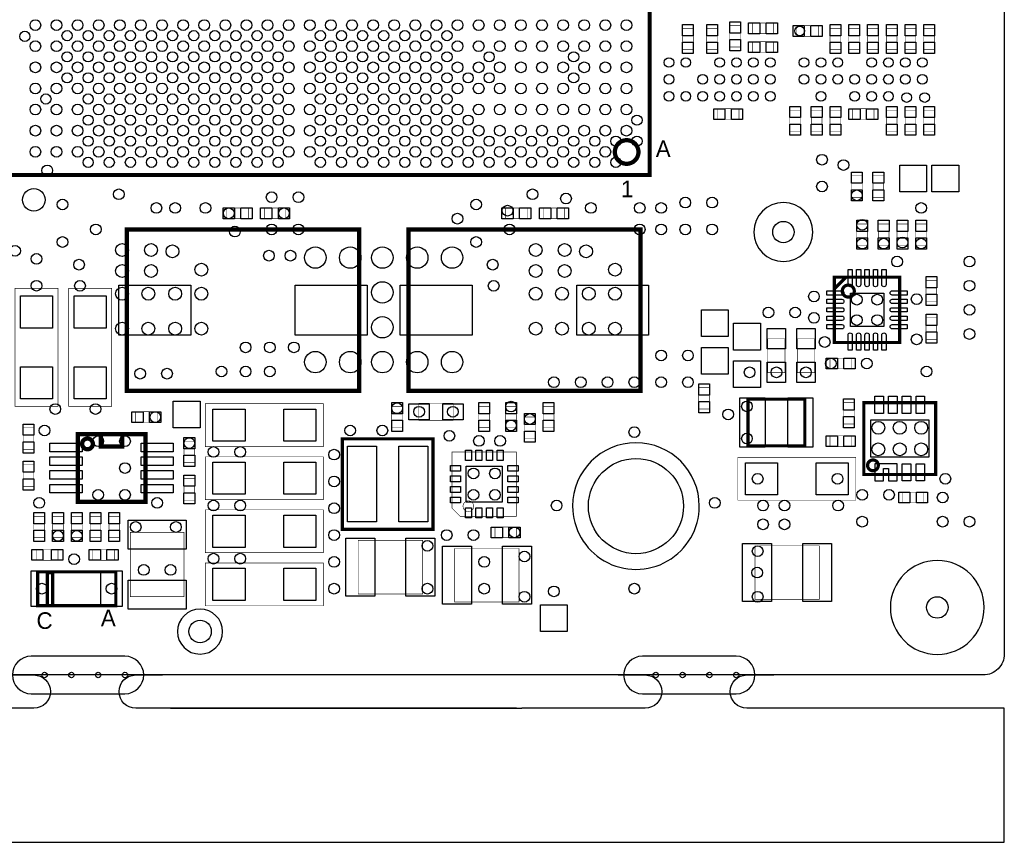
# Model space of a CAD drawing. Extents: x -127 to 3470, y -2628 to 437.
# Tile 3 of 5: x 1634 to 3470, y -2628 to -1094. Entities that reach past the tile are written whole.
import ezdxf

# ---------------------------------------------------------------- set-up
doc = ezdxf.new("R2010")
doc.units = 0
for name, color, linetype in [('BG_OUTLINE', 2, 'CONTINUOUS'), ('BG_WASTE_STRIPS', 1, 'CONTINUOUS'), ('PG_ASSEMBLY_TOP', 3, 'CONTINUOUS'), ('PIN_TOP', 4, 'CONTINUOUS'), ('RKO_ALL', 5, 'CONTINUOUS'), ('VC_TOP', 6, 'CONTINUOUS')]:
    doc.layers.add(name, color=color, linetype=linetype)

msp = doc.modelspace()

# ---------------------------------------------------------------- linework, layer by layer
at = {"layer": 'BG_OUTLINE'}
msp.add_lwpolyline([(3470, 85.63), (3470, -2276.57, -0.414237), (3430.63, -2315.94), (1540.87, -2315.94, -0.414256), (1501.5, -2276.57), (1501.5, -2020.67, 0.414197), (1462.13, -1981.3), (241.65, -1981.3, -0.414191), (202.28, -1941.93), (202.28, -1567.91, 0.414213), (162.91, -1528.54), (-85.12, -1528.54, -0.41422), (-124.49, -1489.17), (-124.49, 85.63, -0.414203), (-85.12, 125), (3430.63, 125, -0.414212)], format="xyb", close=True, dxfattribs=at)
at = {"layer": 'BG_WASTE_STRIPS'}
for points in [[(-87, -1528.54, -1), (-87, -1590.54), (-87.49, -1590.54, 0.414214), (-124.49, -1627.54), (-124.49, -2627.94), (3470, -2627.94), (3470, -2377.94)], [(1610, -2315.94), (1660, -2315.94, -1), (1660, -2377.94), (1595, -2377.94)], [(2560, -2377.94), (1850, -2377.94, -1), (1850, -2315.94), (1900, -2315.94)], [(2750, -2315.94), (2800, -2315.94, -1), (2800, -2377.94), (2570, -2377.94)], [(3470, -2377.94), (2990, -2377.94, -1), (2990, -2315.94), (3040, -2315.94)]]:
    msp.add_lwpolyline(points, format="xyb", dxfattribs=at)
for points in [[(2570, -2315.94), (2520, -2315.94)], [(1915, -2377.94), (2570, -2377.94)]]:
    msp.add_lwpolyline(points, dxfattribs=at)
at = {"layer": 'PG_ASSEMBLY_TOP'}
for points, const_width in [([(2808.543, -76.457), (1501.457, -76.457), (1501.457, -1383.543), (2808.543, -1383.543)], 8), ([(3040, -1100), (3040, -1120), (3000, -1120), (3000, -1100)], 1), ([(2890, -1150), (2870, -1150), (2870, -1110), (2890, -1110)], 1), ([(2935, -1150), (2915, -1150), (2915, -1110), (2935, -1110)], 1), ([(2958, -1105), (2978, -1105), (2978, -1145), (2958, -1145)], 1), ([(3123, -1105), (3123, -1125), (3083, -1125), (3083, -1105)], 1), ([(3165, -1150), (3145, -1150), (3145, -1110), (3165, -1110)], 1), ([(3200, -1150), (3180, -1150), (3180, -1110), (3200, -1110)], 1), ([(3235, -1150), (3215, -1150), (3215, -1110), (3235, -1110)], 1), ([(3270, -1150), (3250, -1150), (3250, -1110), (3270, -1110)], 1), ([(3305, -1150), (3285, -1150), (3285, -1110), (3305, -1110)], 1), ([(3340, -1150), (3320, -1150), (3320, -1110), (3340, -1110)], 1), ([(3040, -1135), (3040, -1155), (3000, -1155), (3000, -1135)], 1), ([(2935, -1280), (2935, -1260), (2975, -1260), (2975, -1280)], 1), ([(3070, -1262.536), (3090, -1262.536), (3090, -1302.536), (3070, -1302.536)], 1), ([(3110, -1262.536), (3130, -1262.536), (3130, -1302.536), (3110, -1302.536)], 1), ([(3165, -1302.536), (3145, -1302.536), (3145, -1262.536), (3165, -1262.536)], 1), ([(3227, -1260), (3227, -1280), (3187, -1280), (3187, -1260)], 1), ([(3250, -1262.536), (3270, -1262.536), (3270, -1302.536), (3250, -1302.536)], 1), ([(3285, -1262.536), (3305, -1262.536), (3305, -1302.536), (3285, -1302.536)], 1), ([(3320, -1262.536), (3340, -1262.536), (3340, -1302.536), (3320, -1302.536)], 1), ([(3205, -1425), (3185, -1425), (3185, -1385), (3205, -1385)], 1), ([(3245, -1425), (3225, -1425), (3225, -1385), (3245, -1385)], 1), ([(2060, -1445), (2060, -1465), (2020, -1465), (2020, -1445)], 1), ([(2090, -1465), (2090, -1445), (2130, -1445), (2130, -1465)], 1), ([(2580, -1445), (2580, -1465), (2540, -1465), (2540, -1445)], 1), ([(2610, -1465), (2610, -1445), (2650, -1445), (2650, -1465)], 1), ([(2266.5, -1786), (2266.5, -1485), (1833.5, -1485), (1833.5, -1786)], 8), ([(2358.5, -1485), (2358.5, -1786), (2791.5, -1786), (2791.5, -1485)], 8), ([(3215, -1515), (3195, -1515), (3195, -1475), (3215, -1475)], 1), ([(3235, -1475), (3255, -1475), (3255, -1515), (3235, -1515)], 1), ([(3270, -1475), (3290, -1475), (3290, -1515), (3270, -1515)], 1), ([(3305, -1475), (3325, -1475), (3325, -1515), (3305, -1515)], 1), ([(3153, -1696), (3275, -1696), (3275, -1574), (3153, -1574)], 6), ([(1625, -1595), (1705, -1595), (1705, -1815), (1625, -1815)], 1), ([(1725, -1595), (1805, -1595), (1805, -1815), (1725, -1815)], 1), ([(3324, -1580), (3344, -1580), (3344, -1620), (3324, -1620)], 1), ([(3324, -1650), (3344, -1650), (3344, -1690), (3324, -1690)], 1), ([(3029, -1689), (3061, -1689), (3061, -1752), (3029, -1752)], 1), ([(3084, -1689), (3116, -1689), (3116, -1752), (3084, -1752)], 1), ([(3185, -1725), (3185, -1745), (3145, -1745), (3145, -1725)], 1), ([(2920, -1820), (2900, -1820), (2900, -1780), (2920, -1780)], 1), ([(3098, -1888.5), (3098, -1801.5), (2992, -1801.5), (2992, -1888.5)], 6), ([(2200, -1810), (2200, -1890), (1980, -1890), (1980, -1810)], 1), ([(2327.5, -1815), (2347.5, -1815), (2347.5, -1855), (2327.5, -1855)], 1), ([(2378, -1841), (2378, -1809), (2442, -1809), (2442, -1841)], 1), ([(2490, -1814.9), (2510, -1814.9), (2510, -1854.9), (2490, -1854.9)], 1), ([(2560, -1855), (2540, -1855), (2540, -1815), (2560, -1815)], 1), ([(2610, -1815), (2630, -1815), (2630, -1855), (2610, -1855)], 1), ([(3190, -1848), (3170, -1848), (3170, -1808), (3190, -1808)], 1), ([(3342, -1942), (3342, -1808), (3208, -1808), (3208, -1942)], 6), ([(1850, -1845), (1850, -1825), (1890, -1825), (1890, -1845)], 1), ([(2595, -1875), (2575, -1875), (2575, -1835), (2595, -1835)], 1), ([(1640, -1855), (1660, -1855), (1660, -1895), (1640, -1895)], 1), ([(1742, -1993), (1868, -1993), (1868, -1867), (1742, -1867)], 8), ([(2404.5, -1875.5), (2235.5, -1875.5), (2235.5, -2044.5), (2404.5, -2044.5)], 6), ([(3185, -1870), (3185, -1890), (3145, -1890), (3145, -1870)], 1), ([(1940, -1880), (1960, -1880), (1960, -1920), (1940, -1920)], 1), ([(2200, -1909), (2200, -1989), (1980, -1989), (1980, -1909)], 1), ([(2454.96, -2020.04), (2560.04, -2020.04), (2560.04, -1899.96), (2439.96, -1899.96), (2439.96, -2005.04)], 1), ([(2973, -1990), (2973, -1910), (3193, -1910), (3193, -1990)], 1), ([(1660, -1964), (1640, -1964), (1640, -1924), (1660, -1924)], 1), ([(1960, -1990), (1940, -1990), (1940, -1950), (1960, -1950)], 1), ([(3280, -1995), (3280, -1975), (3320, -1975), (3320, -1995)], 1), ([(1680, -2060), (1660, -2060), (1660, -2020), (1680, -2020)], 1), ([(1695, -2020), (1715, -2020), (1715, -2060), (1695, -2060)], 1), ([(1730, -2020), (1750, -2020), (1750, -2060), (1730, -2060)], 1), ([(1785, -2060), (1765, -2060), (1765, -2020), (1785, -2020)], 1), ([(1800, -2020), (1820, -2020), (1820, -2060), (1800, -2060)], 1), ([(2200, -2008), (2200, -2088), (1980, -2088), (1980, -2008)], 1), ([(1940, -2170), (1840, -2170), (1840, -2050), (1940, -2050)], 1), ([(2520, -2060), (2520, -2040), (2560, -2040), (2560, -2060)], 1), ([(2265, -2165), (2265, -2065), (2385, -2065), (2385, -2165)], 1), ([(3125, -2075), (3125, -2175), (3005, -2175), (3005, -2075)], 1), ([(1705, -2082), (1665, -2082), (1665, -2102), (1705, -2102)], 1), ([(1810, -2082), (1810, -2102), (1770, -2102), (1770, -2082)], 1), ([(2445, -2180), (2445, -2080), (2565, -2080), (2565, -2180)], 1), ([(2200, -2107), (2200, -2187), (1980, -2187), (1980, -2107)], 1), ([(1667, -2186.5), (1813, -2186.5), (1813, -2123.5), (1667, -2123.5)], 6)]:
    msp.add_lwpolyline(points, close=True, dxfattribs=dict(at, const_width=const_width))
for points, const_width in [([(2787.638, -1340.63, 1), (2743.622, -1340.63, 1)], 7.992), ([(3190.181, -1600, 1), (3167.819, -1600, 1)], 6), ([(1770, -1885, 1), (1750, -1885, 1)], 8), ([(3235, -1925, 1), (3215, -1925, 1)], 6), ([(2480.474, -2001.21, 1), (2460.474, -2001.21, 1)], 1)]:
    msp.add_lwpolyline(points, format="xyb", close=True, dxfattribs=dict(at, const_width=const_width))
for points, const_width in [([(3154, -1595), (3174, -1575)], 6), ([(1785, -1870), (1785, -1890), (1825, -1890), (1825, -1870)], 8), ([(1685, -2185), (1685, -2125), (1695, -2125), (1695, -2185)], 6)]:
    msp.add_lwpolyline(points, dxfattribs=dict(at, const_width=const_width))
msp.add_lwpolyline([(1667, -2124), (1667, -2187), (1695, -2187), (1695, -2124)], close=True, dxfattribs=at)
at = {"layer": 'PIN_TOP'}
for points in [[(2958, -1119), (2958, -1098), (2978, -1098), (2978, -1119)], [(2993, -1100), (3014, -1100), (3014, -1120), (2993, -1120)], [(3026, -1100), (3047, -1100), (3047, -1120), (3026, -1120)], [(2890, -1103), (2890, -1124), (2870, -1124), (2870, -1103)], [(2935, -1103), (2935, -1124), (2915, -1124), (2915, -1103)], [(3076, -1105), (3097, -1105), (3097, -1125), (3076, -1125)], [(3109, -1105), (3130, -1105), (3130, -1125), (3109, -1125)], [(3165, -1103), (3165, -1124), (3145, -1124), (3145, -1103)], [(3200, -1103), (3200, -1124), (3180, -1124), (3180, -1103)], [(3235, -1103), (3235, -1124), (3215, -1124), (3215, -1103)], [(3270, -1103), (3270, -1124), (3250, -1124), (3250, -1103)], [(3305, -1103), (3305, -1124), (3285, -1124), (3285, -1103)], [(3340, -1103), (3340, -1124), (3320, -1124), (3320, -1103)], [(2890, -1136), (2890, -1157), (2870, -1157), (2870, -1136)], [(2935, -1136), (2935, -1157), (2915, -1157), (2915, -1136)], [(2958, -1152), (2958, -1131), (2978, -1131), (2978, -1152)], [(2993, -1135), (3014, -1135), (3014, -1155), (2993, -1155)], [(3026, -1135), (3047, -1135), (3047, -1155), (3026, -1155)], [(3165, -1136), (3165, -1157), (3145, -1157), (3145, -1136)], [(3200, -1136), (3200, -1157), (3180, -1157), (3180, -1136)], [(3235, -1136), (3235, -1157), (3215, -1157), (3215, -1136)], [(3270, -1136), (3270, -1157), (3250, -1157), (3250, -1136)], [(3305, -1136), (3305, -1157), (3285, -1157), (3285, -1136)], [(3340, -1136), (3340, -1157), (3320, -1157), (3320, -1136)], [(2949, -1280), (2928, -1280), (2928, -1260), (2949, -1260)], [(2982, -1280), (2961, -1280), (2961, -1260), (2982, -1260)], [(3070, -1276.536), (3070, -1255.536), (3090, -1255.536), (3090, -1276.536)], [(3110, -1276.536), (3110, -1255.536), (3130, -1255.536), (3130, -1276.536)], [(3165, -1255.536), (3165, -1276.536), (3145, -1276.536), (3145, -1255.536)], [(3180, -1260), (3201, -1260), (3201, -1280), (3180, -1280)], [(3213, -1260), (3234, -1260), (3234, -1280), (3213, -1280)], [(3250, -1276.536), (3250, -1255.536), (3270, -1255.536), (3270, -1276.536)], [(3285, -1276.536), (3285, -1255.536), (3305, -1255.536), (3305, -1276.536)], [(3320, -1276.536), (3320, -1255.536), (3340, -1255.536), (3340, -1276.536)], [(3070, -1309.536), (3070, -1288.536), (3090, -1288.536), (3090, -1309.536)], [(3110, -1309.536), (3110, -1288.536), (3130, -1288.536), (3130, -1309.536)], [(3165, -1288.536), (3165, -1309.536), (3145, -1309.536), (3145, -1288.536)], [(3250, -1309.536), (3250, -1288.536), (3270, -1288.536), (3270, -1309.536)], [(3285, -1309.536), (3285, -1288.536), (3305, -1288.536), (3305, -1309.536)], [(3320, -1309.536), (3320, -1288.536), (3340, -1288.536), (3340, -1309.536)], [(3275, -1415), (3275, -1365), (3325, -1365), (3325, -1415)], [(3335, -1415), (3335, -1365), (3385, -1365), (3385, -1415)], [(3205, -1378), (3205, -1399), (3185, -1399), (3185, -1378)], [(3245, -1378), (3245, -1399), (3225, -1399), (3225, -1378)], [(3205, -1411), (3205, -1432), (3185, -1432), (3185, -1411)], [(3245, -1411), (3245, -1432), (3225, -1432), (3225, -1411)], [(2013, -1445), (2034, -1445), (2034, -1465), (2013, -1465)], [(2046, -1445), (2067, -1445), (2067, -1465), (2046, -1465)], [(2104, -1465), (2083, -1465), (2083, -1445), (2104, -1445)], [(2137, -1465), (2116, -1465), (2116, -1445), (2137, -1445)], [(2533, -1445), (2554, -1445), (2554, -1465), (2533, -1465)], [(2566, -1445), (2587, -1445), (2587, -1465), (2566, -1465)], [(2624, -1465), (2603, -1465), (2603, -1445), (2624, -1445)], [(2657, -1465), (2636, -1465), (2636, -1445), (2657, -1445)], [(3215, -1468), (3215, -1489), (3195, -1489), (3195, -1468)], [(3235, -1489), (3235, -1468), (3255, -1468), (3255, -1489)], [(3270, -1489), (3270, -1468), (3290, -1468), (3290, -1489)], [(3305, -1489), (3305, -1468), (3325, -1468), (3325, -1489)], [(3215, -1501), (3215, -1522), (3195, -1522), (3195, -1501)], [(3235, -1522), (3235, -1501), (3255, -1501), (3255, -1522)], [(3270, -1522), (3270, -1501), (3290, -1501), (3290, -1522)], [(3305, -1522), (3305, -1501), (3325, -1501), (3325, -1522)], [(3324, -1594), (3324, -1573), (3344, -1573), (3344, -1594)], [(1952.5, -1682), (1818.5, -1682), (1818.5, -1589), (1952.5, -1589)], [(2281.5, -1682), (2147.5, -1682), (2147.5, -1589), (2281.5, -1589)], [(2343.5, -1589), (2477.5, -1589), (2477.5, -1682), (2343.5, -1682)], [(2672.5, -1589), (2806.5, -1589), (2806.5, -1682), (2672.5, -1682)], [(1635, -1669), (1635, -1609), (1695, -1609), (1695, -1669)], [(1735, -1669), (1735, -1609), (1795, -1609), (1795, -1669)], [(3183, -1666), (3183, -1604), (3245, -1604), (3245, -1666)], [(3324, -1627), (3324, -1606), (3344, -1606), (3344, -1627)], [(2905, -1635), (2955, -1635), (2955, -1685), (2905, -1685)], [(3324, -1664), (3324, -1643), (3344, -1643), (3344, -1664)], [(2965, -1660), (3015, -1660), (3015, -1710), (2965, -1710)], [(3028, -1707.5), (3028, -1669.5), (3062, -1669.5), (3062, -1707.5)], [(3083, -1707.5), (3083, -1669.5), (3117, -1669.5), (3117, -1707.5)], [(3324, -1697), (3324, -1676), (3344, -1676), (3344, -1697)], [(2905, -1705), (2955, -1705), (2955, -1755), (2905, -1755)], [(3138, -1725), (3159, -1725), (3159, -1745), (3138, -1745)], [(3171, -1725), (3192, -1725), (3192, -1745), (3171, -1745)], [(1635, -1801), (1635, -1741), (1695, -1741), (1695, -1801)], [(1735, -1801), (1735, -1741), (1795, -1741), (1795, -1801)], [(2965, -1730), (3015, -1730), (3015, -1780), (2965, -1780)], [(3028, -1770.5), (3028, -1732.5), (3062, -1732.5), (3062, -1770.5)], [(3083, -1770.5), (3083, -1732.5), (3117, -1732.5), (3117, -1770.5)], [(2920, -1773), (2920, -1794), (2900, -1794), (2900, -1773)], [(3024, -1799), (3024, -1891), (2977, -1891), (2977, -1799)], [(3113, -1799), (3113, -1891), (3066, -1891), (3066, -1799)], [(3228.6, -1796), (3244.6, -1796), (3244.6, -1828), (3228.6, -1828)], [(3254.2, -1796), (3270.2, -1796), (3270.2, -1828), (3254.2, -1828)], [(3279.8, -1796), (3295.8, -1796), (3295.8, -1828), (3279.8, -1828)], [(3305.4, -1796), (3321.4, -1796), (3321.4, -1828), (3305.4, -1828)], [(1920, -1855), (1920, -1805), (1970, -1805), (1970, -1855)], [(2327.5, -1829), (2327.5, -1808), (2347.5, -1808), (2347.5, -1829)], [(2397.5, -1840), (2359.5, -1840), (2359.5, -1810), (2397.5, -1810)], [(2460.5, -1840), (2422.5, -1840), (2422.5, -1810), (2460.5, -1810)], [(2490, -1828.9), (2490, -1807.9), (2510, -1807.9), (2510, -1828.9)], [(2560, -1808), (2560, -1829), (2540, -1829), (2540, -1808)], [(2610, -1829), (2610, -1808), (2630, -1808), (2630, -1829)], [(2920, -1806), (2920, -1827), (2900, -1827), (2900, -1806)], [(3190, -1801), (3190, -1822), (3170, -1822), (3170, -1801)], [(1864, -1845), (1843, -1845), (1843, -1825), (1864, -1825)], [(1897, -1845), (1876, -1845), (1876, -1825), (1897, -1825)], [(1994, -1820), (2054, -1820), (2054, -1880), (1994, -1880)], [(2126, -1820), (2186, -1820), (2186, -1880), (2126, -1880)], [(2595, -1828), (2595, -1849), (2575, -1849), (2575, -1828)], [(3190, -1834), (3190, -1855), (3170, -1855), (3170, -1834)], [(1640, -1869), (1640, -1848), (1660, -1848), (1660, -1869)], [(2327.5, -1862), (2327.5, -1841), (2347.5, -1841), (2347.5, -1862)], [(2490, -1861.9), (2490, -1840.9), (2510, -1840.9), (2510, -1861.9)], [(2560, -1841), (2560, -1862), (2540, -1862), (2540, -1841)], [(2610, -1862), (2610, -1841), (2630, -1841), (2630, -1862)], [(3329, -1910), (3221, -1910), (3221, -1840), (3329, -1840)], [(1940, -1894), (1940, -1873), (1960, -1873), (1960, -1894)], [(2595, -1861), (2595, -1882), (2575, -1882), (2575, -1861)], [(3138, -1870), (3159, -1870), (3159, -1890), (3138, -1890)], [(3171, -1870), (3192, -1870), (3192, -1890), (3171, -1890)], [(1640, -1902), (1640, -1881), (1660, -1881), (1660, -1902)], [(1690, -1899.6), (1690, -1883.6), (1750, -1883.6), (1750, -1899.6)], [(1860, -1899.6), (1860, -1883.6), (1920, -1883.6), (1920, -1899.6)], [(2299, -1889.5), (2299, -2030.5), (2245, -2030.5), (2245, -1889.5)], [(2395, -1889.5), (2395, -2030.5), (2341, -2030.5), (2341, -1889.5)], [(1690, -1925.2), (1690, -1909.2), (1750, -1909.2), (1750, -1925.2)], [(1860, -1925.2), (1860, -1909.2), (1920, -1909.2), (1920, -1925.2)], [(1940, -1927), (1940, -1906), (1960, -1906), (1960, -1927)], [(2464.96, -1915.97), (2464.96, -1896.95), (2475.98, -1896.95), (2475.98, -1915.97)], [(2484.65, -1915.97), (2484.65, -1896.95), (2495.67, -1896.95), (2495.67, -1915.97)], [(2504.33, -1915.97), (2504.33, -1896.95), (2515.35, -1896.95), (2515.35, -1915.97)], [(2524.02, -1915.97), (2524.02, -1896.95), (2535.04, -1896.95), (2535.04, -1915.97)], [(1660, -1917), (1660, -1938), (1640, -1938), (1640, -1917)], [(1994, -1919), (2054, -1919), (2054, -1979), (1994, -1979)], [(2126, -1919), (2186, -1919), (2186, -1979), (2126, -1979)], [(2455.97, -1935.98), (2436.95, -1935.98), (2436.95, -1924.96), (2455.97, -1924.96)], [(2533.465, -1993.465), (2466.535, -1993.465), (2466.535, -1926.535), (2533.465, -1926.535)], [(2563.05, -1935.98), (2544.03, -1935.98), (2544.03, -1924.96), (2563.05, -1924.96)], [(3047, -1980), (2987, -1980), (2987, -1920), (3047, -1920)], [(3179, -1980), (3119, -1980), (3119, -1920), (3179, -1920)], [(3270.2, -1954), (3270.2, -1922), (3228.6, -1922), (3228.6, -1954), (3244.6, -1954), (3244.6, -1931), (3254.2, -1931), (3254.2, -1954)], [(3295.8, -1954), (3279.8, -1954), (3279.8, -1922), (3295.8, -1922)], [(3321.4, -1954), (3305.4, -1954), (3305.4, -1922), (3321.4, -1922)], [(1690, -1950.8), (1690, -1934.8), (1750, -1934.8), (1750, -1950.8)], [(1860, -1950.8), (1860, -1934.8), (1920, -1934.8), (1920, -1950.8)], [(1960, -1943), (1960, -1964), (1940, -1964), (1940, -1943)], [(2455.97, -1955.67), (2436.95, -1955.67), (2436.95, -1944.65), (2455.97, -1944.65)], [(2563.05, -1955.67), (2544.03, -1955.67), (2544.03, -1944.65), (2563.05, -1944.65)], [(1660, -1950), (1660, -1971), (1640, -1971), (1640, -1950)], [(1690, -1976.4), (1690, -1960.4), (1750, -1960.4), (1750, -1976.4)], [(1860, -1976.4), (1860, -1960.4), (1920, -1960.4), (1920, -1976.4)], [(2455.97, -1975.35), (2436.95, -1975.35), (2436.95, -1964.33), (2455.97, -1964.33)], [(2563.05, -1975.35), (2544.03, -1975.35), (2544.03, -1964.33), (2563.05, -1964.33)], [(1960, -1976), (1960, -1997), (1940, -1997), (1940, -1976)], [(3294, -1995), (3273, -1995), (3273, -1975), (3294, -1975)], [(3327, -1995), (3306, -1995), (3306, -1975), (3327, -1975)], [(2455.97, -1995.04), (2436.95, -1995.04), (2436.95, -1984.02), (2455.97, -1984.02)], [(2563.05, -1995.04), (2544.03, -1995.04), (2544.03, -1984.02), (2563.05, -1984.02)], [(1680, -2013), (1680, -2034), (1660, -2034), (1660, -2013)], [(1695, -2034), (1695, -2013), (1715, -2013), (1715, -2034)], [(1730, -2034), (1730, -2013), (1750, -2013), (1750, -2034)], [(1785, -2013), (1785, -2034), (1765, -2034), (1765, -2013)], [(1800, -2034), (1800, -2013), (1820, -2013), (1820, -2034)], [(1994, -2018), (2054, -2018), (2054, -2078), (1994, -2078)], [(2126, -2018), (2186, -2018), (2186, -2078), (2126, -2078)], [(2464.96, -2023.05), (2464.96, -2004.03), (2475.98, -2004.03), (2475.98, -2023.05)], [(2484.65, -2023.05), (2484.65, -2004.03), (2495.67, -2004.03), (2495.67, -2023.05)], [(2504.33, -2023.05), (2504.33, -2004.03), (2515.35, -2004.03), (2515.35, -2023.05)], [(2524.02, -2023.05), (2524.02, -2004.03), (2535.04, -2004.03), (2535.04, -2023.05)], [(1944, -2027), (1944, -2081), (1836, -2081), (1836, -2027)], [(1680, -2046), (1680, -2067), (1660, -2067), (1660, -2046)], [(1695, -2067), (1695, -2046), (1715, -2046), (1715, -2067)], [(1730, -2067), (1730, -2046), (1750, -2046), (1750, -2067)], [(1785, -2046), (1785, -2067), (1765, -2067), (1765, -2046)], [(1800, -2067), (1800, -2046), (1820, -2046), (1820, -2067)], [(2534, -2060), (2513, -2060), (2513, -2040), (2534, -2040)], [(2567, -2060), (2546, -2060), (2546, -2040), (2567, -2040)], [(2296, -2169), (2242, -2169), (2242, -2061), (2296, -2061)], [(2408, -2169), (2354, -2169), (2354, -2061), (2408, -2061)], [(2982, -2071), (3036, -2071), (3036, -2179), (2982, -2179)], [(3094, -2071), (3148, -2071), (3148, -2179), (3094, -2179)], [(1656, -2102), (1656, -2082), (1677, -2082), (1677, -2102)], [(1693, -2102), (1693, -2082), (1714, -2082), (1714, -2102)], [(1763, -2082), (1784, -2082), (1784, -2102), (1763, -2102)], [(1796, -2082), (1817, -2082), (1817, -2102), (1796, -2102)], [(2476, -2184), (2422, -2184), (2422, -2076), (2476, -2076)], [(2588, -2184), (2534, -2184), (2534, -2076), (2588, -2076)], [(1655, -2188.5), (1655, -2121.5), (1695, -2121.5), (1695, -2188.5)], [(1785, -2188.5), (1785, -2121.5), (1825, -2121.5), (1825, -2188.5)], [(1994, -2117), (2054, -2117), (2054, -2177), (1994, -2177)], [(2126, -2117), (2186, -2117), (2186, -2177), (2126, -2177)], [(1944, -2139), (1944, -2193), (1836, -2193), (1836, -2139)], [(2605, -2235), (2605, -2185), (2655, -2185), (2655, -2235)]]:
    msp.add_lwpolyline(points, close=True, dxfattribs=at)
for points in [[(3186.504, -1588, -1), (3178.504, -1588), (3178.504, -1560), (3186.504, -1560)], [(3202.252, -1588, -1), (3194.252, -1588), (3194.252, -1560), (3202.252, -1560)], [(3218, -1588, -1), (3210, -1588), (3210, -1560), (3218, -1560)], [(3233.748, -1588, -1), (3225.748, -1588), (3225.748, -1560), (3233.748, -1560)], [(3249.496, -1588, -1), (3241.496, -1588), (3241.496, -1560), (3249.496, -1560)], [(3167, -1599.504, -1), (3167, -1607.504), (3139, -1607.504), (3139, -1599.504)], [(3167, -1615.252, -1), (3167, -1623.252), (3139, -1623.252), (3139, -1615.252)], [(3261, -1607.504, -1), (3261, -1599.504), (3289, -1599.504), (3289, -1607.504)], [(3261, -1623.252, -1), (3261, -1615.252), (3289, -1615.252), (3289, -1623.252)], [(3167, -1631, -1), (3167, -1639), (3139, -1639), (3139, -1631)], [(3261, -1639, -1), (3261, -1631), (3289, -1631), (3289, -1639)], [(3167, -1646.748, -1), (3167, -1654.748), (3139, -1654.748), (3139, -1646.748)], [(3261, -1654.748, -1), (3261, -1646.748), (3289, -1646.748), (3289, -1654.748)], [(3167, -1662.496, -1), (3167, -1670.496), (3139, -1670.496), (3139, -1662.496)], [(3261, -1670.496, -1), (3261, -1662.496), (3289, -1662.496), (3289, -1670.496)], [(3178.504, -1682, -1), (3186.504, -1682), (3186.504, -1710), (3178.504, -1710)], [(3194.252, -1682, -1), (3202.252, -1682), (3202.252, -1710), (3194.252, -1710)], [(3210, -1682, -1), (3218, -1682), (3218, -1710), (3210, -1710)], [(3225.748, -1682, -1), (3233.748, -1682), (3233.748, -1710), (3225.748, -1710)], [(3241.496, -1682, -1), (3249.496, -1682), (3249.496, -1710), (3241.496, -1710)]]:
    msp.add_lwpolyline(points, format="xyb", close=True, dxfattribs=at)
for centre, radius in [((1662.874, -1104.016), 10), ((1702.244, -1104.016), 10), ((1741.614, -1104.016), 10), ((1780.984, -1104.016), 10), ((1820.354, -1104.016), 10), ((1859.724, -1104.016), 10), ((1899.094, -1104.016), 10), ((1938.465, -1104.016), 10), ((1977.835, -1104.016), 10), ((2017.205, -1104.016), 10), ((2056.575, -1104.016), 10), ((2095.945, -1104.016), 10), ((2135.315, -1104.016), 10), ((2174.685, -1104.016), 10), ((2214.055, -1104.016), 10), ((2253.425, -1104.016), 10), ((2292.795, -1104.016), 10), ((2332.165, -1104.016), 10), ((2371.535, -1104.016), 10), ((2410.906, -1104.016), 10), ((2450.276, -1104.016), 10), ((2489.646, -1104.016), 10), ((2529.016, -1104.016), 10), ((2568.386, -1104.016), 10), ((2607.756, -1104.016), 10), ((2647.126, -1104.016), 10), ((2686.496, -1104.016), 10), ((2725.866, -1104.016), 10), ((2765.236, -1104.016), 10), ((1662.874, -1143.386), 10), ((1702.244, -1143.386), 10), ((1741.614, -1143.386), 10), ((1780.984, -1143.386), 10), ((1820.354, -1143.386), 10), ((1859.724, -1143.386), 10), ((1899.094, -1143.386), 10), ((1938.465, -1143.386), 10), ((1977.835, -1143.386), 10), ((2017.205, -1143.386), 10), ((2056.575, -1143.386), 10), ((2095.945, -1143.386), 10), ((2135.315, -1143.386), 10), ((2174.685, -1143.386), 10), ((2214.055, -1143.386), 10), ((2253.425, -1143.386), 10), ((2292.795, -1143.386), 10), ((2332.165, -1143.386), 10), ((2371.535, -1143.386), 10), ((2410.906, -1143.386), 10), ((2450.276, -1143.386), 10), ((2489.646, -1143.386), 10), ((2529.016, -1143.386), 10), ((2568.386, -1143.386), 10), ((2607.756, -1143.386), 10), ((2647.126, -1143.386), 10), ((2686.496, -1143.386), 10), ((2725.866, -1143.386), 10), ((2765.236, -1143.386), 10), ((1662.874, -1182.756), 10), ((1702.244, -1182.756), 10), ((1741.614, -1182.756), 10), ((1780.984, -1182.756), 10), ((1820.354, -1182.756), 10), ((1859.724, -1182.756), 10), ((1899.094, -1182.756), 10), ((1938.465, -1182.756), 10), ((1977.835, -1182.756), 10), ((2017.205, -1182.756), 10), ((2056.575, -1182.756), 10), ((2095.945, -1182.756), 10), ((2135.315, -1182.756), 10), ((2174.685, -1182.756), 10), ((2214.055, -1182.756), 10), ((2253.425, -1182.756), 10), ((2292.795, -1182.756), 10), ((2332.165, -1182.756), 10), ((2371.535, -1182.756), 10), ((2410.906, -1182.756), 10), ((2450.276, -1182.756), 10), ((2489.646, -1182.756), 10), ((2529.016, -1182.756), 10), ((2568.386, -1182.756), 10), ((2607.756, -1182.756), 10), ((2647.126, -1182.756), 10), ((2686.496, -1182.756), 10), ((2725.866, -1182.756), 10), ((2765.236, -1182.756), 10), ((2939.016, -1173.74), 9), ((2970.512, -1173.74), 9), ((3033.504, -1173.74), 9), ((3159.488, -1173.74), 9), ((3222.48, -1173.74), 9), ((3253.976, -1173.74), 9), ((3285.472, -1173.74), 9), ((3316.968, -1173.74), 9), ((2970.512, -1205.236), 9), ((3033.504, -1205.236), 9), ((3222.48, -1205.236), 9), ((3253.976, -1205.236), 9), ((3285.472, -1205.236), 9), ((3316.968, -1205.236), 9), ((1662.874, -1222.126), 10), ((1702.244, -1222.126), 10), ((1741.614, -1222.126), 10), ((1780.984, -1222.126), 10), ((1820.354, -1222.126), 10), ((1859.724, -1222.126), 10), ((1899.094, -1222.126), 10), ((1938.465, -1222.126), 10), ((1977.835, -1222.126), 10), ((2017.205, -1222.126), 10), ((2056.575, -1222.126), 10), ((2095.945, -1222.126), 10), ((2135.315, -1222.126), 10), ((2174.685, -1222.126), 10), ((2214.055, -1222.126), 10), ((2253.425, -1222.126), 10), ((2292.795, -1222.126), 10), ((2332.165, -1222.126), 10), ((2371.535, -1222.126), 10), ((2410.906, -1222.126), 10), ((2450.276, -1222.126), 10), ((2489.646, -1222.126), 10), ((2529.016, -1222.126), 10), ((2568.386, -1222.126), 10), ((2607.756, -1222.126), 10), ((2647.126, -1222.126), 10), ((2686.496, -1222.126), 10), ((2725.866, -1222.126), 10), ((2765.236, -1222.126), 10), ((1662.874, -1261.496), 10), ((1702.244, -1261.496), 10), ((1741.614, -1261.496), 10), ((1780.984, -1261.496), 10), ((1820.354, -1261.496), 10), ((1859.724, -1261.496), 10), ((1899.094, -1261.496), 10), ((1938.465, -1261.496), 10), ((1977.835, -1261.496), 10), ((2017.205, -1261.496), 10), ((2056.575, -1261.496), 10), ((2095.945, -1261.496), 10), ((2135.315, -1261.496), 10), ((2174.685, -1261.496), 10), ((2214.055, -1261.496), 10), ((2253.425, -1261.496), 10), ((2292.795, -1261.496), 10), ((2332.165, -1261.496), 10), ((2371.535, -1261.496), 10), ((2410.906, -1261.496), 10), ((2450.276, -1261.496), 10), ((2489.646, -1261.496), 10), ((2529.016, -1261.496), 10), ((2568.386, -1261.496), 10), ((2607.756, -1261.496), 10), ((2647.126, -1261.496), 10), ((2686.496, -1261.496), 10), ((2725.866, -1261.496), 10), ((2765.236, -1261.496), 10), ((1662.874, -1300.866), 10), ((1702.244, -1300.866), 10), ((1741.614, -1300.866), 10), ((1780.984, -1300.866), 10), ((1820.354, -1300.866), 10), ((1859.724, -1300.866), 10), ((1899.094, -1300.866), 10), ((1938.465, -1300.866), 10), ((1977.835, -1300.866), 10), ((2017.205, -1300.866), 10), ((2056.575, -1300.866), 10), ((2095.945, -1300.866), 10), ((2135.315, -1300.866), 10), ((2174.685, -1300.866), 10), ((2214.055, -1300.866), 10), ((2253.425, -1300.866), 10), ((2292.795, -1300.866), 10), ((2332.165, -1300.866), 10), ((2371.535, -1300.866), 10), ((2410.906, -1300.866), 10), ((2450.276, -1300.866), 10), ((2489.646, -1300.866), 10), ((2529.016, -1300.866), 10), ((2568.386, -1300.866), 10), ((2607.756, -1300.866), 10), ((2647.126, -1300.866), 10), ((2686.496, -1300.866), 10), ((2725.866, -1300.866), 10), ((2765.236, -1300.866), 10), ((1662.874, -1340.236), 10), ((1702.244, -1340.236), 10), ((1741.614, -1340.236), 10), ((1780.984, -1340.236), 10), ((1820.354, -1340.236), 10), ((1859.724, -1340.236), 10), ((1899.094, -1340.236), 10), ((1938.465, -1340.236), 10), ((1977.835, -1340.236), 10), ((2017.205, -1340.236), 10), ((2056.575, -1340.236), 10), ((2095.945, -1340.236), 10), ((2135.315, -1340.236), 10), ((2174.685, -1340.236), 10), ((2214.055, -1340.236), 10), ((2253.425, -1340.236), 10), ((2292.795, -1340.236), 10), ((2332.165, -1340.236), 10), ((2371.535, -1340.236), 10), ((2410.906, -1340.236), 10), ((2450.276, -1340.236), 10), ((2489.646, -1340.236), 10), ((2529.016, -1340.236), 10), ((2568.386, -1340.236), 10), ((2607.756, -1340.236), 10), ((2647.126, -1340.236), 10), ((2686.496, -1340.236), 10), ((2725.866, -1340.236), 10), ((1660, -1430), 21), ((3058, -1490), 20), ((2783, -2001), 88.74), ((3345, -2190), 20), ((1970, -2235), 21), ((1680, -2315.94), 5), ((1730, -2315.94), 5), ((1780, -2315.94), 5), ((1830, -2315.94), 5), ((2820, -2315.94), 5), ((2870, -2315.94), 5), ((2920, -2315.94), 5), ((2970, -2315.94), 5)]:
    msp.add_circle(centre, radius, dxfattribs=at)
at = {"layer": 'RKO_ALL'}
for points in [[(3113, -1490, 1), (3003, -1490, 1)], [(2901.11, -2001.004, 1), (2664.887, -2001.005, 1)], [(3432.5, -2190, 1), (3257.5, -2190, 1)], [(2012, -2235, 1), (1928, -2235, 1)], [(1830, -2350.94, 1), (1830, -2280.94), (1655, -2280.94, 1), (1655, -2350.94)], [(2970, -2350.94, 1), (2970, -2280.94), (2795, -2280.94, 1), (2795, -2350.94)]]:
    msp.add_lwpolyline(points, format="xyb", close=True, dxfattribs=at)
at = {"layer": 'VC_TOP'}
for centre, radius in [((1643.189, -1125), 9.5), ((1721.929, -1123.701), 9.5), ((1761.299, -1123.701), 9.5), ((1800.669, -1123.701), 9.5), ((1840.039, -1123.701), 9.5), ((1879.409, -1123.701), 9.5), ((1918.78, -1123.701), 9.5), ((1958.15, -1123.701), 9.5), ((1997.52, -1123.701), 9.5), ((2036.89, -1123.701), 9.5), ((2076.26, -1123.701), 9.5), ((2115.63, -1123.701), 9.5), ((2194.37, -1123.701), 9.5), ((2233.74, -1123.701), 9.5), ((2273.11, -1123.701), 9.5), ((2312.48, -1123.701), 9.5), ((2351.85, -1123.701), 9.5), ((2391.22, -1123.701), 9.5), ((2430.591, -1123.701), 9.5), ((3088.5, -1115), 9), ((1721.929, -1163.071), 9.5), ((1761.299, -1163.071), 9.5), ((1800.669, -1163.071), 9.5), ((1840.039, -1163.071), 9.5), ((1879.409, -1163.071), 9.5), ((1918.78, -1163.071), 9.5), ((1958.15, -1163.071), 9.5), ((1997.52, -1163.071), 9.5), ((2036.89, -1163.071), 9.5), ((2076.26, -1163.071), 9.5), ((2115.63, -1163.071), 9.5), ((2194.37, -1163.071), 9.5), ((2233.74, -1163.071), 9.5), ((2273.11, -1163.071), 9.5), ((2312.48, -1163.071), 9.5), ((2351.85, -1163.071), 9.5), ((2391.22, -1163.071), 9.5), ((2430.591, -1163.071), 9.5), ((2509.331, -1163.071), 9.5), ((2666.811, -1163.071), 9.5), ((2844.528, -1173.74), 9), ((2876.024, -1173.74), 9), ((3002.008, -1173.74), 9), ((3096.496, -1173.74), 9), ((3127.992, -1173.74), 9), ((1721.929, -1202.441), 9.5), ((1761.299, -1202.441), 9.5), ((1800.669, -1202.441), 9.5), ((1840.039, -1202.441), 9.5), ((1879.409, -1202.441), 9.5), ((1918.78, -1202.441), 9.5), ((1958.15, -1202.441), 9.5), ((1997.52, -1202.441), 9.5), ((2036.89, -1202.441), 9.5), ((2076.26, -1202.441), 9.5), ((2115.63, -1202.441), 9.5), ((2194.37, -1202.441), 9.5), ((2233.74, -1202.441), 9.5), ((2273.11, -1202.441), 9.5), ((2312.48, -1202.441), 9.5), ((2351.85, -1202.441), 9.5), ((2391.22, -1202.441), 9.5), ((2430.591, -1202.441), 9.5), ((2469.96, -1202.441), 9.5), ((2509.331, -1202.441), 9.5), ((2666.811, -1202.441), 9.5), ((2844.528, -1205.236), 9), ((2907.52, -1205.236), 9), ((2939.016, -1205.236), 9), ((3002.008, -1205.236), 9), ((3096.496, -1205.236), 9), ((3127.992, -1205.236), 9), ((3159.488, -1205.236), 9), ((3190.984, -1205.236), 9), ((2844.528, -1236.732), 9), ((2876.024, -1236.732), 9), ((2907.52, -1236.732), 9), ((2939.016, -1236.732), 9), ((2970.512, -1236.732), 9), ((3002.008, -1236.732), 9), ((3033.504, -1236.732), 9), ((3127.992, -1236.732), 9), ((3190.984, -1236.732), 9), ((3222.48, -1236.732), 9), ((3253.976, -1236.732), 9), ((3287.776, -1239.036), 9), ((3321.576, -1239.036), 9), ((1682.559, -1241.811), 9.5), ((1761.299, -1241.811), 9.5), ((1800.669, -1241.811), 9.5), ((1840.039, -1241.811), 9.5), ((1879.409, -1241.811), 9.5), ((1918.78, -1241.811), 9.5), ((1958.15, -1241.811), 9.5), ((1997.52, -1241.811), 9.5), ((2036.89, -1241.811), 9.5), ((2076.26, -1241.811), 9.5), ((2115.63, -1241.811), 9.5), ((2194.37, -1241.811), 9.5), ((2233.74, -1241.811), 9.5), ((2273.11, -1241.811), 9.5), ((2312.48, -1241.811), 9.5), ((2351.85, -1241.811), 9.5), ((2391.22, -1241.811), 9.5), ((2430.591, -1241.811), 9.5), ((1761.299, -1281.181), 9.5), ((1800.669, -1281.181), 9.5), ((1840.039, -1281.181), 9.5), ((1879.409, -1281.181), 9.5), ((1918.78, -1281.181), 9.5), ((1958.15, -1281.181), 9.5), ((1997.52, -1281.181), 9.5), ((2036.89, -1281.181), 9.5), ((2076.26, -1281.181), 9.5), ((2115.63, -1281.181), 9.5), ((2194.37, -1281.181), 9.5), ((2233.74, -1281.181), 9.5), ((2273.11, -1281.181), 9.5), ((2312.48, -1281.181), 9.5), ((2351.85, -1281.181), 9.5), ((2391.22, -1281.181), 9.5), ((2430.591, -1281.181), 9.5), ((2469.96, -1281.18), 9.5), ((2784.921, -1281.181), 9.5), ((1761.299, -1320.551), 9.5), ((1800.669, -1320.551), 9.5), ((1840.039, -1320.551), 9.5), ((1879.409, -1320.551), 9.5), ((1918.78, -1320.551), 9.5), ((1958.15, -1320.551), 9.5), ((1997.52, -1320.551), 9.5), ((2036.89, -1320.551), 9.5), ((2076.26, -1320.551), 9.5), ((2115.63, -1320.551), 9.5), ((2194.37, -1320.551), 9.5), ((2233.74, -1320.551), 9.5), ((2273.11, -1320.551), 9.5), ((2312.48, -1320.551), 9.5), ((2351.85, -1320.551), 9.5), ((2391.22, -1320.551), 9.5), ((2430.591, -1320.551), 9.5), ((2469.961, -1320.551), 9.5), ((2509.331, -1320.551), 9.5), ((2548.701, -1320.551), 9.5), ((2588.071, -1320.551), 9.5), ((2627.441, -1320.551), 9.5), ((2666.811, -1320.551), 9.5), ((2706.181, -1320.551), 9.5), ((2745.551, -1320.551), 9.5), ((2784.921, -1320.551), 9.5), ((1761.299, -1359.921), 9.5), ((1800.669, -1359.921), 9.5), ((1840.039, -1359.921), 9.5), ((1879.409, -1359.921), 9.5), ((1918.78, -1359.921), 9.5), ((1958.15, -1359.921), 9.5), ((1997.52, -1359.921), 9.5), ((2036.89, -1359.921), 9.5), ((2076.26, -1359.921), 9.5), ((2115.63, -1359.921), 9.5), ((2194.37, -1359.921), 9.5), ((2233.74, -1359.921), 9.5), ((2273.11, -1359.921), 9.5), ((2312.48, -1359.921), 9.5), ((2351.85, -1359.921), 9.5), ((2391.22, -1359.921), 9.5), ((2430.591, -1359.921), 9.5), ((2469.961, -1359.921), 9.5), ((2509.331, -1359.921), 9.5), ((2548.701, -1359.921), 9.5), ((2588.071, -1359.921), 9.5), ((2627.441, -1359.921), 9.5), ((2666.811, -1359.921), 9.5), ((2706.181, -1359.921), 9.5), ((2745.551, -1359.921), 9.5), ((3130, -1355), 10), ((3170, -1365), 10), ((1685, -1375), 10), ((3130, -1405), 10), ((1818.5, -1419.5), 10), ((2590, -1419.5), 10), ((3195, -1421.5), 10), ((1713.5, -1438.5), 10), ((2103.5, -1425), 10), ((2153.5, -1425), 10), ((2485, -1438.5), 10), ((2652.5, -1427.5), 10), ((2875, -1435), 10), ((2925, -1435), 10), ((1888.5, -1445), 10), ((1923.5, -1445), 10), ((1980, -1445), 10), ((2023.5, -1455), 10), ((2126.5, -1455), 10), ((2543.5, -1450), 10), ((2699, -1445), 10), ((2790, -1445), 10), ((2830, -1445), 10), ((3315, -1445), 10), ((2450, -1465), 10), ((3205, -1476.5), 10), ((1775.6, -1485), 10), ((2035, -1489), 10), ((2103.5, -1485), 10), ((2153.5, -1485), 10), ((2547.1, -1485), 10), ((2790, -1485), 10), ((2830, -1485), 10), ((2875, -1485), 10), ((2925, -1485), 10), ((1713.5, -1508.5), 10), ((2485, -1508.5), 10), ((3205, -1511.5), 10), ((3245, -1511.5), 10), ((3280, -1509.5), 10), ((3315, -1511.5), 10), ((1625, -1525), 10), ((1824.5, -1523.5), 12), ((1878.5, -1523.5), 12), ((1918.5, -1526), 12), ((2098.5, -1534), 10), ((2138.5, -1534), 10), ((2185, -1537.5), 20), ((2250, -1537.5), 20), ((2310, -1537.5), 20), ((2375, -1537.5), 20), ((2440, -1537.5), 20), ((2596, -1523.5), 12), ((2650, -1523.5), 12), ((2690, -1526), 12), ((1665, -1540), 10), ((1744.287, -1550.787), 10), ((2515.787, -1550.787), 10), ((3270, -1545), 10), ((3405, -1545), 10), ((1824.5, -1562.5), 12), ((1878.5, -1562.5), 12), ((1972.5, -1560), 12), ((2596, -1562.5), 12), ((2650, -1562.5), 12), ((2744, -1560), 12), ((1665, -1590), 10), ((1746.057, -1590.157), 10), ((1824.5, -1605), 12), ((1873.5, -1605), 12), ((1923.5, -1605), 12), ((1972.5, -1605), 12), ((2310, -1602.5), 20), ((2517.557, -1590.157), 10), ((2596, -1605), 12), ((2645, -1605), 12), ((2695, -1605), 12), ((2744, -1605), 12), ((3405, -1590), 10), ((3115, -1610), 10), ((3195, -1616), 10), ((3233, -1616), 10), ((3306.499, -1615), 10), ((3030, -1640), 10), ((3080, -1640), 10), ((3405, -1635), 10), ((2310, -1667.5), 20), ((3115, -1650), 10), ((3195, -1654), 10), ((3233, -1654), 10), ((1824.5, -1670), 12), ((1873.5, -1670), 12), ((1923.5, -1670), 12), ((1972.5, -1670), 12), ((2596, -1670), 12), ((2645, -1670), 12), ((2695, -1670), 12), ((2744, -1670), 12), ((3405, -1680), 10), ((3135, -1695), 10), ((3306.5, -1690), 10), ((2055, -1705), 10), ((2100, -1705), 10), ((2145, -1705), 10), ((2185, -1732.5), 20), ((2250, -1732.5), 20), ((2310, -1732.5), 20), ((2375, -1732.5), 20), ((2440, -1732.5), 20), ((2830, -1720), 10), ((2880, -1720), 10), ((3146.5, -1735), 10), ((3213.5, -1735), 10), ((1858.343, -1754.002), 10), ((1908.343, -1754.002), 10), ((2010, -1750), 10), ((2055, -1750), 10), ((2100, -1750), 10), ((2995, -1751.5), 10), ((3045, -1751.5), 10), ((3100, -1751.5), 10), ((3325, -1750), 10), ((2630, -1770), 10), ((2680, -1770), 10), ((2730, -1770), 10), ((2780, -1770), 10), ((2830, -1770), 10), ((2880, -1770), 10), ((1700, -1820), 10), ((1775, -1820), 10), ((2337.5, -1818.5), 10), ((2378.5, -1825), 10), ((2441.5, -1825), 10), ((2550, -1815.5), 10), ((2990, -1815), 10), ((1886.5, -1835), 10), ((2585, -1838.5), 10), ((2955, -1830), 10), ((1680, -1860), 10), ((2250, -1860), 10), ((2310, -1860), 10), ((2550, -1850.5), 10), ((2780, -1863), 10), ((3235, -1855), 12), ((3275, -1855), 12), ((3315, -1855), 12), ((1780, -1880), 10), ((1830, -1880), 10), ((2435, -1870), 10), ((2490.16, -1879.44), 10), ((2529.53, -1879.44), 10), ((2990, -1875), 10), ((1950, -1883.5), 10), ((1995, -1900), 10), ((2045, -1900), 10), ((3235, -1895), 12), ((3275, -1895), 12), ((3315, -1895), 12), ((2220, -1905), 10), ((1830, -1930), 10), ((2220, -1955), 10), ((2480, -1940), 10), ((2520, -1940), 10), ((3010, -1950), 10), ((3159, -1950), 10), ((3360, -1950), 10), ((1780, -1980), 10), ((1830, -1980), 10), ((2480, -1980), 10), ((2520, -1980), 10), ((3205, -1980), 10), ((3255, -1980), 10), ((3355, -1985), 10), ((1670, -1995), 10), ((1890, -1995), 10), ((1995, -2000), 10), ((2045, -2000), 10), ((2220, -2005), 10), ((2635, -2000), 10), ((2930, -1995), 10), ((3020, -2000), 10), ((3060, -2000), 10), ((3160, -2000), 10), ((3205, -2030), 10), ((3355, -2030), 10), ((3405, -2030), 10), ((1850, -2040), 10), ((1925, -2040), 10), ((3020, -2035), 10), ((3060, -2035), 10), ((1705, -2056.5), 10), ((1740, -2056.5), 10), ((2220, -2055), 10), ((2430, -2055), 10), ((2480, -2055), 10), ((2556.5, -2050), 10), ((2394, -2075), 10), ((3010, -2085), 10), ((1735, -2100), 10), ((1995, -2099), 10), ((2045, -2099), 10), ((2575, -2095), 10), ((1865, -2120), 10), ((1915, -2120), 10), ((2220, -2105), 10), ((2500, -2105), 10), ((3009, -2125), 10), ((1675, -2155), 10), ((1805, -2155), 10), ((2220, -2155), 10), ((2394, -2155), 10), ((2500, -2155), 10), ((2780, -2155), 10), ((2575, -2170), 10), ((2630, -2160), 10), ((3010, -2170), 10)]:
    msp.add_circle(centre, radius, dxfattribs=at)

# ---------------------------------------------------------------- texts
at = {"layer": 'PG_ASSEMBLY_TOP'}
for s, p in [('A', (2820, -1350)), ('1', (2755, -1425)), ('C', (1665, -2230)), ('A', (1785, -2225))]:
    msp.add_text(s, height=31, dxfattribs=at).set_placement(p)

doc.saveas('drawing.dxf')
